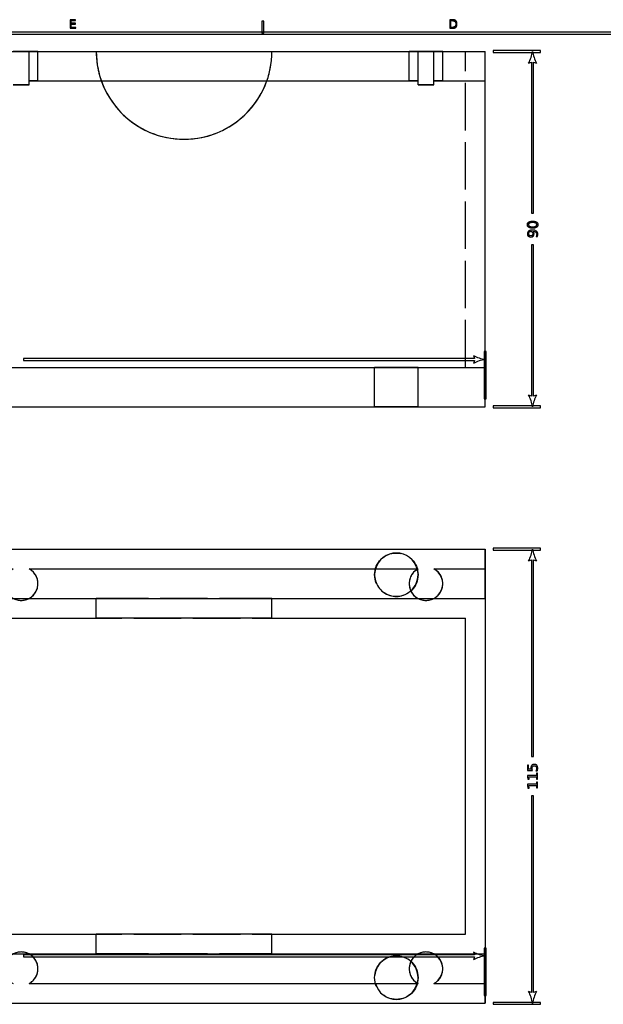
# Model space of a CAD drawing. Header units: millimetres. Extents: x -292 to 292, y -196 to 196.
# Tile 3 of 6: x -158 to -10, y -53 to 196. Entities that reach past the tile are written whole.
import ezdxf

# ---------------------------------------------------------------- set-up
doc = ezdxf.new("R2010")
doc.units = ezdxf.units.MM
doc.linetypes.add('ACAD_ISO02W100', pattern=[15, 12, -3])
doc.layers.add('不可见轮廓', color=7, linetype='ACAD_ISO02W100')
doc.layers.add('可见轮廓', color=7, linetype='Continuous')

msp = doc.modelspace()

# ---------------------------------------------------------------- linework, layer by layer
at = {"layer": '不可见轮廓'}
for p, q in [((-178.55, 188.05), (-138.55, 188.05)), ((-178.55, 188.05), (-138.55, 188.05)), ((-155.55, 180.55), (-155.55, 188.05)), ((-155.55, 188.05), (-57.05, 188.05)), ((-153.3, 180.55), (-153.3, 188.05)), ((-153.3, 180.55), (-153.3, 188.05)), ((-138.55, 188.05), (-94.05, 188.05)), ((-138.55, 188.05), (-94.05, 188.05)), ((-94.05, 188.05), (-45.05, 188.05)), ((-94.05, 188.05), (-45.05, 188.05)), ((-59.3, 180.55), (-59.3, 188.05)), ((-59.3, 180.55), (-59.3, 188.05)), ((-57.05, 180.55), (-57.05, 188.05)), ((-53.05, 180.55), (-53.05, 188.05)), ((-53.05, 188.05), (-40.05, 188.05)), ((-50.8, 180.55), (-50.8, 188.05)), ((-50.8, 180.55), (-50.8, 188.05)), ((-45.05, 108.05), (-45.05, 188.05)), ((-45.05, 108.05), (-45.05, 188.05)), ((-40.05, 180.55), (-40.05, 188.05)), ((-159.55, 179.55), (-155.55, 179.55)), ((-155.55, 180.55), (-137.24, 180.55)), ((-155.55, 179.55), (-155.55, 180.55)), ((-155.55, 180.55), (-137.24, 180.55)), ((-155.55, 180.55), (-57.05, 180.55)), ((-137.24, 180.55), (-95.35, 180.55)), ((-137.24, 180.55), (-95.35, 180.55)), ((-95.35, 180.55), (-57.05, 180.55)), ((-95.35, 180.55), (-57.05, 180.55)), ((-57.05, 179.55), (-57.05, 180.55)), ((-57.05, 179.55), (-53.05, 179.55)), ((-53.05, 180.55), (-40.05, 180.55)), ((-53.05, 179.55), (-53.05, 180.55)), ((-53.05, 180.55), (-40.05, 180.55)), ((-53.05, 180.55), (-40.05, 180.55)), ((-40.05, 108.05), (-40.05, 180.55)), ((-284.05, 108.05), (-40.05, 108.05)), ((-284.05, 108.05), (-40.05, 108.05)), ((-284.05, 108.05), (-40.05, 108.05)), ((-279.05, 108.05), (-45.05, 108.05)), ((-279.05, 108.05), (-45.05, 108.05)), ((-68.05, 98.05), (-68.05, 108.05)), ((-68.05, 98.05), (-68.05, 108.05)), ((-57.05, 98.05), (-57.05, 108.05)), ((-57.05, 98.05), (-57.05, 108.05)), ((-40.05, 98.05), (-40.05, 108.05)), ((-284.05, 98.05), (-40.05, 98.05)), ((-284.05, 62.05), (-40.05, 62.05)), ((-40.05, 62.05), (-40.05, -52.95)), ((-155.55, 57.05), (-57.05, 57.05)), ((-53.05, 57.05), (-40.05, 57.05)), ((-40.05, 49.55), (-40.05, 57.05)), ((-40.05, 49.55), (-40.05, 57.05)), ((-284.05, 49.55), (-40.05, 49.55)), ((-155.55, 49.55), (-137.24, 49.55)), ((-137.24, 49.55), (-95.35, 49.55)), ((-95.35, 49.55), (-57.05, 49.55)), ((-53.05, 49.55), (-40.05, 49.55)), ((-279.05, 44.55), (-45.05, 44.55)), ((-45.05, -35.45), (-45.05, 44.55)), ((-279.05, -35.45), (-45.05, -35.45)), ((-284.05, -40.45), (-40.05, -40.45)), ((-155.55, -40.45), (-137.24, -40.45)), ((-137.24, -40.45), (-95.35, -40.45)), ((-95.35, -40.45), (-57.05, -40.45)), ((-53.05, -40.45), (-40.05, -40.45)), ((-40.05, -47.95), (-40.05, -40.45)), ((-40.05, -47.95), (-40.05, -40.45)), ((-155.55, -47.95), (-57.05, -47.95)), ((-53.05, -47.95), (-40.05, -47.95)), ((-284.05, -52.95), (-40.05, -52.95))]:
    msp.add_line(p, q, dxfattribs=at)
for centre in [(-62.55, 55.55), (-62.55, -46.45)]:
    msp.add_circle(centre, 5.5, dxfattribs=at)
for centre, radius, start, end in [((-116.3, 188.05), 22.25, -180, -160.301), ((-116.3, 188.05), 22.25, -180, 0), ((-116.3, 188.05), 22.25, -180, 0), ((-116.3, 188.05), 22.25, -180, -160.301), ((-116.3, 188.05), 22.25, -19.699, 0), ((-116.3, 188.05), 22.25, -19.699, 0), ((-116.3, 188.05), 22.25, -160.301, -19.699), ((-157.55, 53.3), 4.25, -61.9275, 61.9275), ((-62.55, 55.55), 5.5, 164.1734, 311.8772), ((-55.05, 53.3), 4.25, 118.0725, 241.9275), ((-62.55, 55.55), 5.5, 14.7244, 15.8266), ((-55.05, 53.3), 4.25, -61.9275, 61.9275), ((-157.55, 53.3), 4.25, 241.9275, 298.0725), ((-55.05, 53.3), 4.25, 241.9275, 298.0725), ((-157.55, -44.2), 4.25, 61.9275, 118.0725), ((-157.55, -44.2), 4.25, -61.9275, 61.9275), ((-62.55, -46.45), 5.5, 48.1228, 195.8266), ((-55.05, -44.2), 4.25, 118.0725, 241.9275), ((-55.05, -44.2), 4.25, 61.9275, 118.0725), ((-55.05, -44.2), 4.25, -61.9275, 61.9275), ((-62.55, -46.45), 5.5, 344.1734, 345.2756)]:
    msp.add_arc(centre, radius, start, end, dxfattribs=at)
for points in [[(-161.8, 188.05), (-161.69, 188.05), (-161.38, 188.05), (-160.87, 188.05), (-160.2, 188.05), (-159.39, 188.05), (-158.49, 188.05), (-157.55, 188.05), (-156.6, 188.05), (-155.7, 188.05), (-154.9, 188.05), (-154.22, 188.05), (-153.72, 188.05), (-153.4, 188.05), (-153.3, 188.05)], [(-153.3, 188.05), (-153.31, 188.05), (-153.35, 188.05), (-153.41, 188.05), (-153.5, 188.05), (-153.61, 188.05), (-153.74, 188.05), (-153.9, 188.05), (-154.08, 188.05), (-154.28, 188.05), (-154.5, 188.05), (-154.74, 188.05), (-154.99, 188.05), (-155.26, 188.05), (-155.55, 188.05)], [(-155.55, 188.05), (-155.26, 188.05), (-154.99, 188.05), (-154.74, 188.05), (-154.5, 188.05), (-154.28, 188.05), (-154.08, 188.05), (-153.9, 188.05), (-153.74, 188.05), (-153.61, 188.05), (-153.5, 188.05), (-153.41, 188.05), (-153.35, 188.05), (-153.31, 188.05), (-153.3, 188.05)], [(-153.3, 188.05), (-153.31, 188.05), (-153.35, 188.05), (-153.41, 188.05), (-153.5, 188.05), (-153.61, 188.05), (-153.74, 188.05), (-153.9, 188.05), (-154.08, 188.05), (-154.28, 188.05), (-154.5, 188.05), (-154.74, 188.05), (-154.99, 188.05), (-155.26, 188.05), (-155.55, 188.05)], [(-57.05, 188.05), (-57.33, 188.05), (-57.6, 188.05), (-57.85, 188.05), (-58.09, 188.05), (-58.31, 188.05), (-58.51, 188.05), (-58.69, 188.05), (-58.85, 188.05), (-58.98, 188.05), (-59.1, 188.05), (-59.18, 188.05), (-59.25, 188.05), (-59.28, 188.05), (-59.3, 188.05)], [(-59.3, 188.05), (-59.19, 188.05), (-58.88, 188.05), (-58.37, 188.05), (-57.7, 188.05), (-56.89, 188.05), (-55.99, 188.05), (-55.05, 188.05), (-54.1, 188.05), (-53.2, 188.05), (-52.4, 188.05), (-51.72, 188.05), (-51.22, 188.05), (-50.9, 188.05), (-50.8, 188.05)], [(-57.05, 188.05), (-57.33, 188.05), (-57.6, 188.05), (-57.85, 188.05), (-58.09, 188.05), (-58.31, 188.05), (-58.51, 188.05), (-58.69, 188.05), (-58.85, 188.05), (-58.98, 188.05), (-59.1, 188.05), (-59.18, 188.05), (-59.25, 188.05), (-59.28, 188.05), (-59.3, 188.05)], [(-59.3, 188.05), (-59.28, 188.05), (-59.25, 188.05), (-59.18, 188.05), (-59.1, 188.05), (-58.98, 188.05), (-58.85, 188.05), (-58.69, 188.05), (-58.51, 188.05), (-58.31, 188.05), (-58.09, 188.05), (-57.85, 188.05), (-57.6, 188.05), (-57.33, 188.05), (-57.05, 188.05)], [(-50.8, 188.05), (-50.81, 188.05), (-50.85, 188.05), (-50.91, 188.05), (-51, 188.05), (-51.11, 188.05), (-51.24, 188.05), (-51.4, 188.05), (-51.58, 188.05), (-51.78, 188.05), (-52, 188.05), (-52.24, 188.05), (-52.49, 188.05), (-52.76, 188.05), (-53.05, 188.05)], [(-53.05, 188.05), (-52.76, 188.05), (-52.49, 188.05), (-52.24, 188.05), (-52, 188.05), (-51.78, 188.05), (-51.58, 188.05), (-51.4, 188.05), (-51.24, 188.05), (-51.11, 188.05), (-51, 188.05), (-50.91, 188.05), (-50.85, 188.05), (-50.81, 188.05), (-50.8, 188.05)], [(-50.8, 188.05), (-50.81, 188.05), (-50.85, 188.05), (-50.91, 188.05), (-51, 188.05), (-51.11, 188.05), (-51.24, 188.05), (-51.4, 188.05), (-51.58, 188.05), (-51.78, 188.05), (-52, 188.05), (-52.24, 188.05), (-52.49, 188.05), (-52.76, 188.05), (-53.05, 188.05)], [(-155.55, 180.55), (-155.26, 180.55), (-154.99, 180.55), (-154.74, 180.55), (-154.5, 180.55), (-154.28, 180.55), (-154.08, 180.55), (-153.9, 180.55), (-153.74, 180.55), (-153.61, 180.55), (-153.5, 180.55), (-153.41, 180.55), (-153.35, 180.55), (-153.31, 180.55), (-153.3, 180.55)], [(-153.3, 180.55), (-153.31, 180.55), (-153.35, 180.55), (-153.41, 180.55), (-153.5, 180.55), (-153.61, 180.55), (-153.74, 180.55), (-153.9, 180.55), (-154.08, 180.55), (-154.28, 180.55), (-154.5, 180.55), (-154.74, 180.55), (-154.99, 180.55), (-155.26, 180.55), (-155.55, 180.55)], [(-155.55, 180.55), (-155.26, 180.55), (-154.99, 180.55), (-154.74, 180.55), (-154.5, 180.55), (-154.28, 180.55), (-154.08, 180.55), (-153.9, 180.55), (-153.74, 180.55), (-153.61, 180.55), (-153.5, 180.55), (-153.41, 180.55), (-153.35, 180.55), (-153.31, 180.55), (-153.3, 180.55)], [(-153.3, 180.55), (-153.31, 180.55), (-153.35, 180.55), (-153.41, 180.55), (-153.5, 180.55), (-153.61, 180.55), (-153.74, 180.55), (-153.9, 180.55), (-154.08, 180.55), (-154.28, 180.55), (-154.5, 180.55), (-154.74, 180.55), (-154.99, 180.55), (-155.26, 180.55), (-155.55, 180.55)], [(-57.05, 180.55), (-57.33, 180.55), (-57.6, 180.55), (-57.85, 180.55), (-58.09, 180.55), (-58.31, 180.55), (-58.51, 180.55), (-58.69, 180.55), (-58.85, 180.55), (-58.98, 180.55), (-59.1, 180.55), (-59.18, 180.55), (-59.25, 180.55), (-59.28, 180.55), (-59.3, 180.55)], [(-59.3, 180.55), (-59.28, 180.55), (-59.25, 180.55), (-59.18, 180.55), (-59.1, 180.55), (-58.98, 180.55), (-58.85, 180.55), (-58.69, 180.55), (-58.51, 180.55), (-58.31, 180.55), (-58.09, 180.55), (-57.85, 180.55), (-57.6, 180.55), (-57.33, 180.55), (-57.05, 180.55)], [(-57.05, 180.55), (-57.33, 180.55), (-57.6, 180.55), (-57.85, 180.55), (-58.09, 180.55), (-58.31, 180.55), (-58.51, 180.55), (-58.69, 180.55), (-58.85, 180.55), (-58.98, 180.55), (-59.1, 180.55), (-59.18, 180.55), (-59.25, 180.55), (-59.28, 180.55), (-59.3, 180.55)], [(-59.3, 180.55), (-59.28, 180.55), (-59.25, 180.55), (-59.18, 180.55), (-59.1, 180.55), (-58.98, 180.55), (-58.85, 180.55), (-58.69, 180.55), (-58.51, 180.55), (-58.31, 180.55), (-58.09, 180.55), (-57.85, 180.55), (-57.6, 180.55), (-57.33, 180.55), (-57.05, 180.55)], [(-53.05, 180.55), (-52.76, 180.55), (-52.49, 180.55), (-52.24, 180.55), (-52, 180.55), (-51.78, 180.55), (-51.58, 180.55), (-51.4, 180.55), (-51.24, 180.55), (-51.11, 180.55), (-51, 180.55), (-50.91, 180.55), (-50.85, 180.55), (-50.81, 180.55), (-50.8, 180.55)], [(-50.8, 180.55), (-50.81, 180.55), (-50.85, 180.55), (-50.91, 180.55), (-51, 180.55), (-51.11, 180.55), (-51.24, 180.55), (-51.4, 180.55), (-51.58, 180.55), (-51.78, 180.55), (-52, 180.55), (-52.24, 180.55), (-52.49, 180.55), (-52.76, 180.55), (-53.05, 180.55)], [(-53.05, 180.55), (-52.76, 180.55), (-52.49, 180.55), (-52.24, 180.55), (-52, 180.55), (-51.78, 180.55), (-51.58, 180.55), (-51.4, 180.55), (-51.24, 180.55), (-51.11, 180.55), (-51, 180.55), (-50.91, 180.55), (-50.85, 180.55), (-50.81, 180.55), (-50.8, 180.55)], [(-50.8, 180.55), (-50.81, 180.55), (-50.85, 180.55), (-50.91, 180.55), (-51, 180.55), (-51.11, 180.55), (-51.24, 180.55), (-51.4, 180.55), (-51.58, 180.55), (-51.78, 180.55), (-52, 180.55), (-52.24, 180.55), (-52.49, 180.55), (-52.76, 180.55), (-53.05, 180.55)], [(-57.05, 108.05), (-57.18, 108.05), (-57.59, 108.05), (-58.25, 108.05), (-59.12, 108.05), (-60.16, 108.05), (-61.32, 108.05), (-62.55, 108.05), (-63.77, 108.05), (-64.93, 108.05), (-65.98, 108.05), (-66.85, 108.05), (-67.5, 108.05), (-67.91, 108.05), (-68.05, 108.05)], [(-68.05, 108.05), (-67.91, 108.05), (-67.5, 108.05), (-66.85, 108.05), (-65.98, 108.05), (-64.93, 108.05), (-63.77, 108.05), (-62.55, 108.05), (-61.32, 108.05), (-60.16, 108.05), (-59.12, 108.05), (-58.25, 108.05), (-57.59, 108.05), (-57.18, 108.05), (-57.05, 108.05)], [(-57.05, 108.05), (-57.18, 108.05), (-57.59, 108.05), (-58.25, 108.05), (-59.12, 108.05), (-60.16, 108.05), (-61.32, 108.05), (-62.55, 108.05), (-63.77, 108.05), (-64.93, 108.05), (-65.98, 108.05), (-66.85, 108.05), (-67.5, 108.05), (-67.91, 108.05), (-68.05, 108.05)], [(-68.05, 108.05), (-67.91, 108.05), (-67.5, 108.05), (-66.85, 108.05), (-65.98, 108.05), (-64.93, 108.05), (-63.77, 108.05), (-62.55, 108.05), (-61.32, 108.05), (-60.16, 108.05), (-59.12, 108.05), (-58.25, 108.05), (-57.59, 108.05), (-57.18, 108.05), (-57.05, 108.05)], [(-57.05, 98.05), (-57.18, 98.05), (-57.59, 98.05), (-58.25, 98.05), (-59.12, 98.05), (-60.16, 98.05), (-61.32, 98.05), (-62.55, 98.05), (-63.77, 98.05), (-64.93, 98.05), (-65.98, 98.05), (-66.85, 98.05), (-67.5, 98.05), (-67.91, 98.05), (-68.05, 98.05)], [(-68.05, 98.05), (-67.91, 98.05), (-67.5, 98.05), (-66.85, 98.05), (-65.98, 98.05), (-64.93, 98.05), (-63.77, 98.05), (-62.55, 98.05), (-61.32, 98.05), (-60.16, 98.05), (-59.12, 98.05), (-58.25, 98.05), (-57.59, 98.05), (-57.18, 98.05), (-57.05, 98.05)], [(-57.05, 98.05), (-57.18, 98.05), (-57.59, 98.05), (-58.25, 98.05), (-59.12, 98.05), (-60.16, 98.05), (-61.32, 98.05), (-62.55, 98.05), (-63.77, 98.05), (-64.93, 98.05), (-65.98, 98.05), (-66.85, 98.05), (-67.5, 98.05), (-67.91, 98.05), (-68.05, 98.05)], [(-68.05, 98.05), (-67.91, 98.05), (-67.5, 98.05), (-66.85, 98.05), (-65.98, 98.05), (-64.93, 98.05), (-63.77, 98.05), (-62.55, 98.05), (-61.32, 98.05), (-60.16, 98.05), (-59.12, 98.05), (-58.25, 98.05), (-57.59, 98.05), (-57.18, 98.05), (-57.05, 98.05)], [(-137.24, 49.55), (-137.42, 49.55), (-137.59, 49.55), (-137.74, 49.55), (-137.88, 49.55), (-138.01, 49.55), (-138.12, 49.55), (-138.22, 49.55), (-138.31, 49.55), (-138.38, 49.55), (-138.44, 49.55), (-138.49, 49.55), (-138.52, 49.55), (-138.54, 49.55), (-138.55, 49.55)], [(-95.35, 49.55), (-96.98, 49.55), (-99.2, 49.55), (-101.94, 49.55), (-105.13, 49.55), (-108.66, 49.55), (-112.42, 49.55), (-116.3, 49.55), (-120.18, 49.55), (-123.94, 49.55), (-127.47, 49.55), (-130.65, 49.55), (-133.39, 49.55), (-135.62, 49.55), (-137.24, 49.55)], [(-94.05, 49.55), (-94.05, 49.55), (-94.07, 49.55), (-94.11, 49.55), (-94.15, 49.55), (-94.21, 49.55), (-94.29, 49.55), (-94.37, 49.55), (-94.47, 49.55), (-94.59, 49.55), (-94.71, 49.55), (-94.85, 49.55), (-95.01, 49.55), (-95.17, 49.55), (-95.35, 49.55)], [(-137.24, -40.45), (-137.42, -40.45), (-137.59, -40.45), (-137.74, -40.45), (-137.88, -40.45), (-138.01, -40.45), (-138.12, -40.45), (-138.22, -40.45), (-138.31, -40.45), (-138.38, -40.45), (-138.44, -40.45), (-138.49, -40.45), (-138.52, -40.45), (-138.54, -40.45), (-138.55, -40.45)], [(-95.35, -40.45), (-96.98, -40.45), (-99.2, -40.45), (-101.94, -40.45), (-105.13, -40.45), (-108.66, -40.45), (-112.42, -40.45), (-116.3, -40.45), (-120.18, -40.45), (-123.94, -40.45), (-127.47, -40.45), (-130.65, -40.45), (-133.39, -40.45), (-135.62, -40.45), (-137.24, -40.45)], [(-94.05, -40.45), (-94.05, -40.45), (-94.07, -40.45), (-94.11, -40.45), (-94.15, -40.45), (-94.21, -40.45), (-94.29, -40.45), (-94.37, -40.45), (-94.47, -40.45), (-94.59, -40.45), (-94.71, -40.45), (-94.85, -40.45), (-95.01, -40.45), (-95.17, -40.45), (-95.35, -40.45)]]:
    msp.add_open_spline(points, degree=1, dxfattribs=at)
for points in [[(-159.55, 179.55), (-159.46, 179.55), (-159.37, 179.55), (-159.28, 179.55), (-159.1, 179.55), (-158.91, 179.55), (-158.72, 179.55), (-158.34, 179.55), (-157.94, 179.55), (-157.55, 179.55), (-157.15, 179.55), (-156.75, 179.55), (-156.37, 179.55), (-156.18, 179.55), (-156, 179.55), (-155.81, 179.55), (-155.72, 179.55), (-155.64, 179.55), (-155.55, 179.55)], [(-155.55, 179.55), (-155.64, 179.55), (-155.72, 179.55), (-155.81, 179.55), (-156, 179.55), (-156.18, 179.55), (-156.37, 179.55), (-156.75, 179.55), (-157.15, 179.55), (-157.55, 179.55), (-157.94, 179.55), (-158.34, 179.55), (-158.72, 179.55), (-158.91, 179.55), (-159.1, 179.55), (-159.28, 179.55), (-159.37, 179.55), (-159.46, 179.55), (-159.55, 179.55)], [(-57.05, 179.55), (-56.96, 179.55), (-56.87, 179.55), (-56.78, 179.55), (-56.6, 179.55), (-56.41, 179.55), (-56.22, 179.55), (-55.84, 179.55), (-55.44, 179.55), (-55.05, 179.55), (-54.65, 179.55), (-54.25, 179.55), (-53.87, 179.55), (-53.68, 179.55), (-53.5, 179.55), (-53.31, 179.55), (-53.22, 179.55), (-53.14, 179.55), (-53.05, 179.55)], [(-53.05, 179.55), (-53.14, 179.55), (-53.22, 179.55), (-53.31, 179.55), (-53.5, 179.55), (-53.68, 179.55), (-53.87, 179.55), (-54.25, 179.55), (-54.65, 179.55), (-55.05, 179.55), (-55.44, 179.55), (-55.84, 179.55), (-56.22, 179.55), (-56.41, 179.55), (-56.6, 179.55), (-56.78, 179.55), (-56.87, 179.55), (-56.96, 179.55), (-57.05, 179.55)]]:
    msp.add_open_spline(points, degree=3, knots=[0, 0, 0, 0, 0.071429, 0.071429, 0.071429, 0.214286, 0.214286, 0.214286, 0.5, 0.5, 0.5, 0.785714, 0.785714, 0.785714, 0.928571, 0.928571, 0.928571, 1, 1, 1, 1], dxfattribs=at)
at = {"layer": '可见轮廓'}
for p, q in [((-145.15, 196.07), (-145.15, 193.88)), ((-143.77, 196.07), (-145.15, 196.07)), ((-144.86, 195.82), (-143.77, 195.82)), ((-144.86, 195.17), (-144.86, 195.82)), ((-143.82, 195.17), (-144.86, 195.17)), ((-144.86, 194.92), (-143.82, 194.92)), ((-144.86, 194.13), (-144.86, 194.92)), ((-143.82, 194.92), (-143.82, 195.17)), ((-143.77, 195.82), (-143.77, 196.07)), ((-96.58, 195.67), (-96.58, 192.67)), ((-96.08, 195.67), (-96.58, 195.67)), ((-96.08, 192.67), (-96.08, 195.67)), ((-49.03, 196.07), (-49.03, 193.88)), ((-48.42, 196.07), (-49.03, 196.07)), ((-48.73, 195.82), (-48.37, 195.82)), ((-48.73, 194.12), (-48.73, 195.82)), ((289.25, 192.92), (-289.25, 192.92)), ((-288.75, 192.42), (288.75, 192.42)), ((-145.15, 193.88), (-143.74, 193.88)), ((-143.74, 194.13), (-144.86, 194.13)), ((-143.74, 193.88), (-143.74, 194.13)), ((-96.58, 192.67), (-96.08, 192.67)), ((-49.03, 193.88), (-48.42, 193.88)), ((-48.37, 194.12), (-48.73, 194.12)), ((-155.55, 180.55), (-155.55, 188.05)), ((-155.55, 188.05), (-57.05, 188.05)), ((-57.05, 180.55), (-57.05, 188.05)), ((-53.05, 180.55), (-53.05, 188.05)), ((-53.05, 188.05), (-40.05, 188.05)), ((-40.05, 180.55), (-40.05, 188.05)), ((-26.05, 188.3), (-38.05, 188.3)), ((-38.05, 188.3), (-38.05, 187.8)), ((-38.05, 187.8), (-26.05, 187.8)), ((-26.05, 187.8), (-26.05, 188.3)), ((-29.05, 185.05), (-28.3, 185.33)), ((-28.3, 185.33), (-28.3, 147.05)), ((-27.8, 147.05), (-27.8, 185.33)), ((-27.8, 185.33), (-27.05, 185.05)), ((-159.55, 179.55), (-155.55, 179.55)), ((-155.55, 179.55), (-155.55, 180.55)), ((-155.55, 180.55), (-57.05, 180.55)), ((-57.05, 179.55), (-57.05, 180.55)), ((-57.05, 179.55), (-53.05, 179.55)), ((-53.05, 179.55), (-53.05, 180.55)), ((-53.05, 180.55), (-40.05, 180.55)), ((-40.05, 108.05), (-40.05, 180.55)), ((-28.3, 147.05), (-27.8, 147.05)), ((-27.14, 141.21), (-26.83, 141.21)), ((-27.8, 139.05), (-28.3, 139.05)), ((-28.3, 139.05), (-28.3, 100.77)), ((-27.8, 100.77), (-27.8, 139.05)), ((-42.77, 110.3), (-156.93, 110.3)), ((-156.93, 110.3), (-156.93, 109.8)), ((-156.93, 109.8), (-42.77, 109.8)), ((-43.05, 111.05), (-42.77, 110.3)), ((-42.77, 109.8), (-43.05, 109.05)), ((-40.3, 112.05), (-40.3, 100.05)), ((-39.8, 112.05), (-40.3, 112.05)), ((-39.8, 100.05), (-39.8, 112.05)), ((-284.05, 108.05), (-40.05, 108.05)), ((-40.05, 98.05), (-40.05, 108.05)), ((-40.3, 100.05), (-39.8, 100.05)), ((-28.3, 100.77), (-29.05, 101.05)), ((-27.05, 101.05), (-27.8, 100.77)), ((-284.05, 98.05), (-40.05, 98.05)), ((-26.05, 98.3), (-38.05, 98.3)), ((-38.05, 98.3), (-38.05, 97.8)), ((-38.05, 97.8), (-26.05, 97.8)), ((-26.05, 97.8), (-26.05, 98.3)), ((-284.05, 62.05), (-40.05, 62.05)), ((-40.05, 57.05), (-40.05, 62.05)), ((-26.05, 62.3), (-38.05, 62.3)), ((-38.05, 62.3), (-38.05, 61.8)), ((-38.05, 61.8), (-26.05, 61.8)), ((-26.05, 61.8), (-26.05, 62.3)), ((-29.05, 59.05), (-28.3, 59.33)), ((-28.3, 59.33), (-28.3, 9.55)), ((-27.8, 9.55), (-27.8, 59.33)), ((-27.8, 59.33), (-27.05, 59.05)), ((-155.55, 57.05), (-57.05, 57.05)), ((-53.05, 57.05), (-40.05, 57.05)), ((-40.05, 57.05), (-40.05, -47.95)), ((-159.55, 49.55), (-155.55, 49.55)), ((-138.55, 44.55), (-138.55, 49.55)), ((-138.55, 49.55), (-94.05, 49.55)), ((-94.05, 44.55), (-94.05, 49.55)), ((-57.05, 49.55), (-53.05, 49.55)), ((-178.55, 44.55), (-138.55, 44.55)), ((-94.05, 44.55), (-45.05, 44.55)), ((-45.05, -35.45), (-45.05, 44.55)), ((-28.3, 9.55), (-27.8, 9.55)), ((-29.35, 7.36), (-29.35, 6)), ((-29.06, 7.36), (-29.35, 7.36)), ((-29.35, 6), (-28.07, 6)), ((-29.06, 6.32), (-29.06, 7.36)), ((-28.43, 6.32), (-29.06, 6.32)), ((-27.2, 5.9), (-26.86, 5.9)), ((-27.09, 5.3), (-27.09, 4.74)), ((-26.8, 5.3), (-27.09, 5.3)), ((-26.8, 3.83), (-26.8, 5.3)), ((-29.35, 4.74), (-29.35, 4.39)), ((-27.09, 4.74), (-29.35, 4.74)), ((-29.35, 4.39), (-29.22, 3.78)), ((-29.35, 2.51), (-29.35, 2.17)), ((-27.09, 2.51), (-29.35, 2.51)), ((-29.22, 3.78), (-28.91, 3.78)), ((-29.03, 4.4), (-27.09, 4.4)), ((-28.91, 3.78), (-29.03, 4.4)), ((-27.09, 4.4), (-27.09, 3.83)), ((-27.09, 3.83), (-26.8, 3.83)), ((-27.09, 3.08), (-27.09, 2.51)), ((-26.8, 3.08), (-27.09, 3.08)), ((-26.8, 1.61), (-26.8, 3.08)), ((-29.35, 2.17), (-29.22, 1.56)), ((-29.22, 1.56), (-28.91, 1.56)), ((-29.03, 2.17), (-27.09, 2.17)), ((-28.91, 1.56), (-29.03, 2.17)), ((-27.09, 2.17), (-27.09, 1.61)), ((-27.09, 1.61), (-26.8, 1.61)), ((-27.8, -0.44), (-28.3, -0.44)), ((-28.3, -0.44), (-28.3, -50.23)), ((-27.8, -50.23), (-27.8, -0.44)), ((-178.55, -35.45), (-138.55, -35.45)), ((-138.55, -40.45), (-138.55, -35.45)), ((-94.05, -40.45), (-94.05, -35.45)), ((-94.05, -35.45), (-45.05, -35.45)), ((-40.3, -38.95), (-40.3, -50.95)), ((-39.8, -38.95), (-40.3, -38.95)), ((-39.8, -50.95), (-39.8, -38.95)), ((-159.55, -40.45), (-155.55, -40.45)), ((-42.77, -40.7), (-156.93, -40.7)), ((-156.93, -40.7), (-156.93, -41.2)), ((-156.93, -41.2), (-42.77, -41.2)), ((-138.55, -40.45), (-94.05, -40.45)), ((-57.05, -40.45), (-53.05, -40.45)), ((-43.05, -39.95), (-42.77, -40.7)), ((-42.77, -41.2), (-43.05, -41.95)), ((-155.55, -47.95), (-57.05, -47.95)), ((-53.05, -47.95), (-40.05, -47.95)), ((-40.05, -52.95), (-40.05, -47.95)), ((-40.3, -50.95), (-39.8, -50.95)), ((-28.3, -50.23), (-29.05, -49.95)), ((-27.05, -49.95), (-27.8, -50.23)), ((-284.05, -52.95), (-40.05, -52.95)), ((-26.05, -52.7), (-38.05, -52.7)), ((-38.05, -52.7), (-38.05, -53.2)), ((-38.05, -53.2), (-26.05, -53.2)), ((-26.05, -53.2), (-26.05, -52.7))]:
    msp.add_line(p, q, dxfattribs=at)
for centre, radius, start, end in [((-38.05, 189.72), 10.14, -27.4076, -9.4623), ((-18.05, 189.72), 10.14, -170.5377, -152.5924), ((-116.3, 188.05), 22.25, -160.301, -19.699), ((-38.38, 120.05), 10.14, -117.4076, -99.4623), ((-38.38, 100.05), 10.14, 99.4623, 117.4076), ((-38.05, 96.38), 10.14, 9.4623, 27.4076), ((-18.05, 96.38), 10.14, 152.5924, 170.5377), ((-62.55, 55.55), 5.5, 15.8266, 164.1734), ((-38.05, 63.72), 10.14, -27.4076, -9.4623), ((-18.05, 63.72), 10.14, -170.5377, -152.5924), ((-157.55, 53.3), 4.25, 118.0725, 421.9275), ((-55.05, 53.3), 4.25, 118.0725, 421.9275), ((-62.55, 55.55), 5.5, 311.8772, 360), ((-62.55, 55.55), 5.5, 0, 14.7244), ((-157.55, -44.2), 4.25, -61.9275, 241.9275), ((-55.05, -44.2), 4.25, -61.9275, 241.9275), ((-62.55, -46.45), 5.5, 0, 48.1228), ((-38.38, -30.95), 10.14, -117.4076, -99.4623), ((-38.38, -50.95), 10.14, 99.4623, 117.4076), ((-62.55, -46.45), 5.5, 345.2756, 360), ((-62.55, -46.45), 5.5, 195.8266, 344.1734), ((-38.05, -54.62), 10.14, 9.4623, 27.4076), ((-18.05, -54.62), 10.14, 152.5924, 170.5377)]:
    msp.add_arc(centre, radius, start, end, dxfattribs=at)
for points, degree, knots in [([(-48.42, 193.88), (-47.79, 193.88), (-47.49, 194.14), (-47.19, 194.41), (-47.19, 194.97), (-47.19, 195.54), (-47.49, 195.8), (-47.78, 196.07), (-48.42, 196.07)], 2, [0, 0, 0, 1, 1, 2, 2, 2.994819, 2.994819, 3.989637, 3.989637, 3.989637]), ([(-48.37, 195.82), (-47.92, 195.82), (-47.71, 195.62), (-47.5, 195.41), (-47.5, 194.97), (-47.5, 194.53), (-47.71, 194.33), (-47.92, 194.12), (-48.37, 194.12)], 2, [0, 0, 0, 1, 1, 2, 2, 3.006667, 3.006667, 4.013333, 4.013333, 4.013333]), ([(-155.55, 188.05), (-155.64, 188.05), (-155.72, 188.05), (-155.81, 188.05), (-156, 188.05), (-156.18, 188.05), (-156.37, 188.05), (-156.75, 188.05), (-157.15, 188.05), (-157.55, 188.05), (-157.85, 188.05), (-158.14, 188.05), (-158.43, 188.05), (-158.63, 188.05), (-158.82, 188.05), (-159, 188.05), (-159.1, 188.05), (-159.19, 188.05), (-159.28, 188.05), (-159.37, 188.05), (-159.46, 188.05), (-159.55, 188.05)], 3, [0, 0, 0, 0, 0.071429, 0.071429, 0.071429, 0.214286, 0.214286, 0.214286, 0.5, 0.5, 0.5, 0.714286, 0.714286, 0.714286, 0.857143, 0.857143, 0.857143, 0.928571, 0.928571, 0.928571, 1, 1, 1, 1]), ([(-53.05, 188.05), (-53.14, 188.05), (-53.22, 188.05), (-53.31, 188.05), (-53.41, 188.05), (-53.5, 188.05), (-53.59, 188.05), (-53.78, 188.05), (-53.97, 188.05), (-54.16, 188.05), (-54.45, 188.05), (-54.75, 188.05), (-55.05, 188.05), (-55.44, 188.05), (-55.84, 188.05), (-56.22, 188.05), (-56.41, 188.05), (-56.6, 188.05), (-56.78, 188.05), (-56.87, 188.05), (-56.96, 188.05), (-57.05, 188.05)], 3, [0, 0, 0, 0, 0.071429, 0.071429, 0.071429, 0.142857, 0.142857, 0.142857, 0.285714, 0.285714, 0.285714, 0.5, 0.5, 0.5, 0.785714, 0.785714, 0.785714, 0.928571, 0.928571, 0.928571, 1, 1, 1, 1]), ([(-29.37, 144.17), (-29.37, 143.74), (-29.03, 143.51), (-28.69, 143.29), (-28.05, 143.29), (-27.4, 143.29), (-27.06, 143.51), (-26.72, 143.74), (-26.72, 144.17), (-26.72, 144.6), (-27.06, 144.83), (-27.4, 145.05), (-28.05, 145.05), (-28.69, 145.05), (-29.03, 144.83), (-29.37, 144.6), (-29.37, 144.17)], 2, [0, 0, 0, 1, 1, 2, 2, 2.997354, 2.997354, 3.994709, 3.994709, 4.992063, 4.992063, 5.989418, 5.989418, 6.989418, 6.989418, 7.989418, 7.989418, 7.989418]), ([(-29.1, 144.17), (-29.1, 144.71), (-28.05, 144.71), (-27, 144.71), (-27, 144.17), (-27, 143.64), (-28.05, 143.63), (-29.1, 143.64), (-29.1, 144.17)], 2, [0, 0, 0, 2, 2, 3.993506, 3.993506, 5.974315, 5.974315, 7.961577, 7.961577, 7.961577]), ([(-26.83, 141.21), (-26.76, 141.41), (-26.72, 141.58), (-26.72, 141.75), (-26.72, 142.08), (-26.84, 142.33), (-27.08, 142.52), (-27.32, 142.72), (-27.64, 142.81), (-28.05, 142.81), (-28.48, 142.81), (-28.81, 142.73), (-29.03, 142.58), (-29.26, 142.42), (-29.37, 142.2), (-29.37, 141.9), (-29.37, 141.64), (-29.29, 141.44), (-29.13, 141.28), (-28.97, 141.13), (-28.76, 141.05), (-28.5, 141.05), (-28.23, 141.05), (-28.02, 141.13), (-27.87, 141.27), (-27.71, 141.42), (-27.64, 141.62), (-27.64, 141.88), (-27.64, 142.12), (-27.75, 142.34), (-27.94, 142.47)], 3, [0, 0, 0, 0, 2, 2, 2, 5.723684, 5.723684, 5.723684, 9.447368, 9.447368, 9.447368, 13.43477, 13.43477, 13.43477, 17.422171, 17.422171, 17.422171, 20.901525, 20.901525, 20.901525, 24.380879, 24.380879, 24.380879, 27.935871, 27.935871, 27.935871, 31.490863, 31.490863, 31.490863, 34.918891, 34.918891, 34.918891, 34.918891]), ([(-27.91, 141.9), (-27.91, 141.67), (-28.07, 141.53), (-28.23, 141.4), (-28.5, 141.4), (-28.78, 141.4), (-28.94, 141.53), (-29.1, 141.67), (-29.1, 141.9), (-29.1, 142.13), (-28.94, 142.27), (-28.78, 142.41), (-28.5, 142.41), (-28.23, 142.41), (-28.07, 142.27), (-27.91, 142.13), (-27.91, 141.9)], 2, [0, 0, 0, 1, 1, 2, 2, 2.993827, 2.993827, 3.987654, 3.987654, 4.981481, 4.981481, 5.975309, 5.975309, 6.975309, 6.975309, 7.975309, 7.975309, 7.975309]), ([(-27.94, 142.47), (-27.63, 142.45), (-27.4, 142.38), (-27.24, 142.26), (-27.09, 142.14), (-27.01, 141.97), (-27.01, 141.74), (-27.01, 141.57), (-27.06, 141.39), (-27.14, 141.21)], 3, [0, 0, 0, 0, 1, 1, 1, 2, 2, 2, 2.75, 2.75, 2.75, 2.75]), ([(-26.86, 5.9), (-26.75, 6.25), (-26.75, 6.57), (-26.75, 7.03), (-26.97, 7.29), (-27.2, 7.55), (-27.61, 7.55), (-28.01, 7.55), (-28.25, 7.3), (-28.48, 7.05), (-28.48, 6.62), (-28.48, 6.47), (-28.43, 6.32)], 2, [0, 0, 0, 2, 2, 4.904255, 4.904255, 7.808511, 7.808511, 10.62841, 10.62841, 13.448309, 13.448309, 14.440914, 14.440914, 14.440914]), ([(-28.07, 6), (-28.15, 6.2), (-28.19, 6.37), (-28.19, 6.56), (-28.19, 6.76), (-28.14, 6.91), (-28.04, 7.03), (-27.93, 7.14), (-27.79, 7.2), (-27.61, 7.2), (-27.44, 7.2), (-27.3, 7.14), (-27.19, 7.03), (-27.09, 6.91), (-27.04, 6.76), (-27.04, 6.56), (-27.04, 6.32), (-27.09, 6.1), (-27.2, 5.9)], 3, [0, 0, 0, 0, 2, 2, 2, 4.135802, 4.135802, 4.135802, 6.271605, 6.271605, 6.271605, 8.407407, 8.407407, 8.407407, 10.54321, 10.54321, 10.54321, 13.185185, 13.185185, 13.185185, 13.185185])]:
    msp.add_open_spline(points, degree=degree, knots=knots, dxfattribs=at)
for points in [[(-94.05, 44.55), (-94.6, 44.55), (-96.25, 44.55), (-98.9, 44.55), (-102.42, 44.55), (-106.64, 44.55), (-111.35, 44.55), (-116.3, 44.55), (-121.25, 44.55), (-125.95, 44.55), (-130.17, 44.55), (-133.69, 44.55), (-136.34, 44.55), (-137.99, 44.55), (-138.55, 44.55)], [(-94.05, -35.45), (-94.6, -35.45), (-96.25, -35.45), (-98.9, -35.45), (-102.42, -35.45), (-106.64, -35.45), (-111.35, -35.45), (-116.3, -35.45), (-121.25, -35.45), (-125.95, -35.45), (-130.17, -35.45), (-133.69, -35.45), (-136.34, -35.45), (-137.99, -35.45), (-138.55, -35.45)]]:
    msp.add_open_spline(points, degree=1, dxfattribs=at)

doc.saveas('drawing.dxf')
